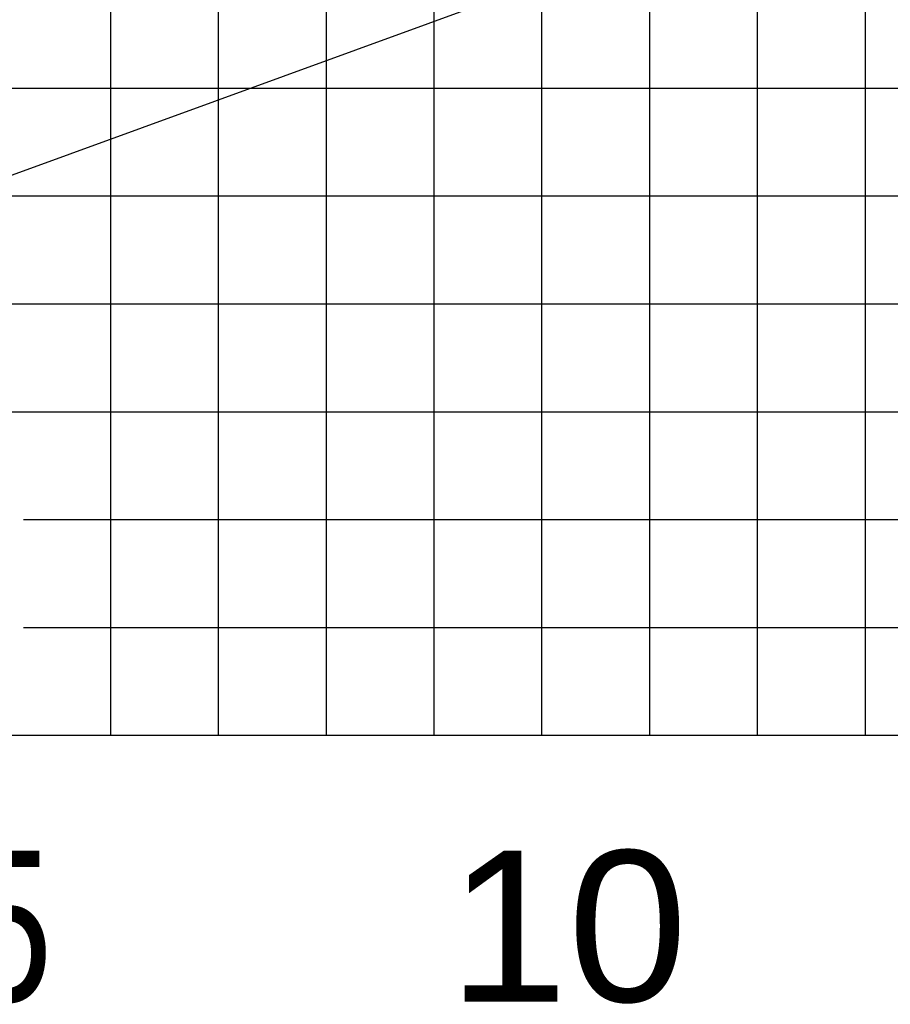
# Model space of a CAD drawing. Extents: x -390590 to 48051, y -92424 to 51651.
# Tile 15 of 37: x -208368 to -200291, y -80723 to -71595. Entities that reach past the tile are written whole.
import ezdxf

# ---------------------------------------------------------------- set-up
doc = ezdxf.new("R2010")
doc.units = 0
doc.layers.get('0').update_dxf_attribs({"linetype": 'CONTINUOUS'})

msp = doc.modelspace()

# ---------------------------------------------------------------- linework, layer by layer
at = {"color": 252, "linetype": 'Continuous'}
for p, q in [((-200522.596892, -78228.802241), (-200522.596892, 22771.197759)), ((-201522.596892, -78228.802241), (-201522.596892, 21386.567887)), ((-202522.596892, -78228.802241), (-202522.596892, 11109.166238)), ((-204522.596892, -78228.802241), (-204522.596892, -5803.217882)), ((-206522.596892, -78228.802241), (-206522.596892, -17612.951563)), ((-205522.596892, -78228.802241), (-205522.596892, -18729.375632)), ((-207522.596892, -78228.802241), (-207522.596892, -25058.84306)), ((-212314.92852, -72228.802241), (-123522.596892, -72228.802241)), ((-210255.151679, -74228.802241), (-123522.596892, -74228.802241)), ((-209892.322314, -75228.802241), (-123522.596892, -75228.802241)), ((-208333.817902, -76228.802241), (-123522.596892, -76228.802241)), ((-208333.817902, -77228.802241), (-123522.596892, -77228.802241))]:
    msp.add_line(p, q, dxfattribs=at)
at = {"color": 14, "linetype": 'Continuous'}
for p, q in [((-203522.596892, -78228.802241), (-203522.596892, 2056.737814)), ((-212273.019245, -73228.802241), (-123522.596892, -73228.802241)), ((-213522.596892, -78228.802241), (-123522.596892, -78228.802241))]:
    msp.add_line(p, q, dxfattribs=at)
at = {"color": 151, "linetype": 'Continuous'}
msp.add_line((-158451.139991, -54841.817105), (-209603.352652, -73459.69993), dxfattribs=at)

# ---------------------------------------------------------------- texts
at = {"color": 7, "linetype": 'Continuous', "char_height": 1400, "attachment_point": 1}
for s, insert in [('\\W0.799680;\\A1;5', (-208895.683161, -79298.485084)), ('\\W1.066240;\\A1;10', (-204393.066441, -79298.485084))]:
    msp.add_mtext(s, dxfattribs=dict(at, insert=insert))

doc.saveas('drawing.dxf')
